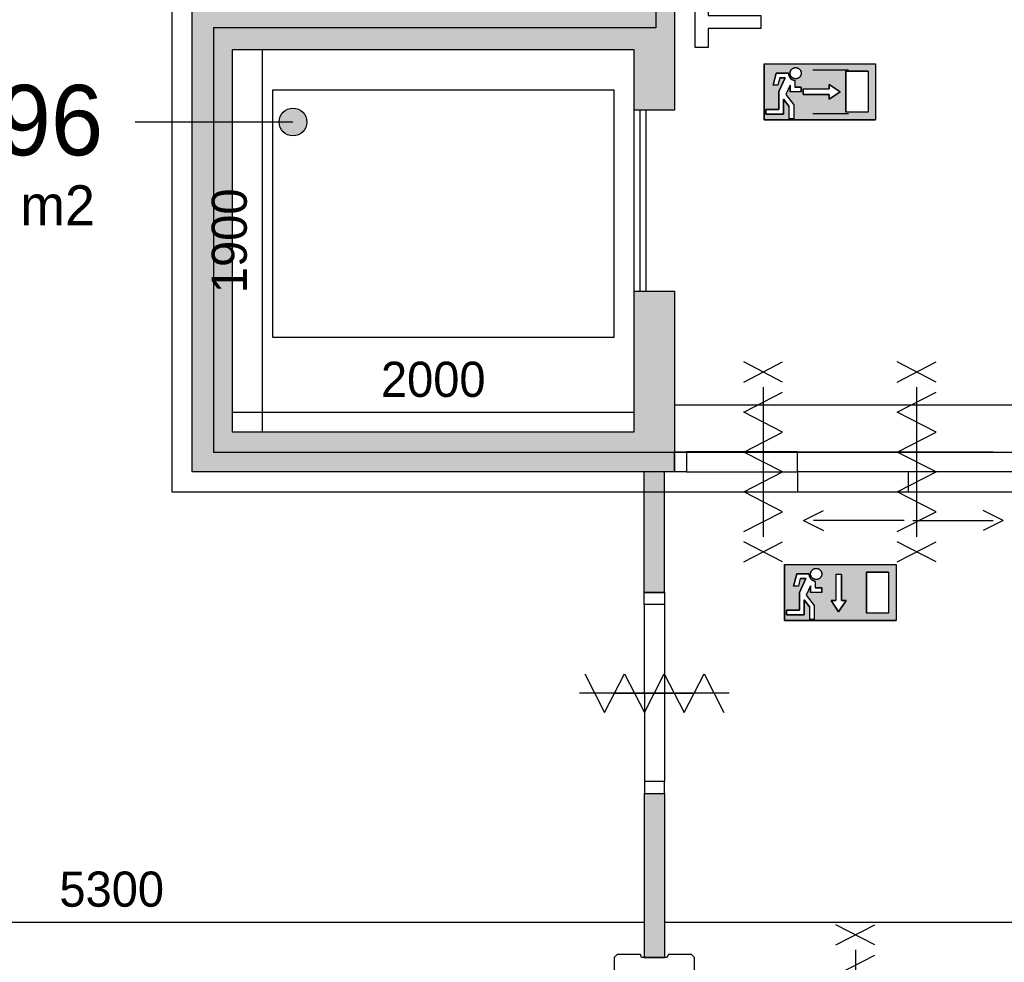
# Model space of a CAD drawing. Extents: x 126249 to 198477, y 373 to 102273.
# Tile 42 of 54: x 156491 to 161390, y 66334 to 71023. Entities that reach past the tile are written whole.
import ezdxf

# ---------------------------------------------------------------- set-up
doc = ezdxf.new("R2010")
doc.units = 0
doc.header["$MEASUREMENT"] = 0
doc.header["$PDMODE"] = 35
doc.header["$PDSIZE"] = -0.5
doc.layers.get('0').update_dxf_attribs({"linetype": 'CONTINUOUS'})
doc.layers.get('DEFPOINTS').update_dxf_attribs({"linetype": 'CONTINUOUS'})
for name, color, linetype in [('-05$RESERVE', 252, 'CONTINUOUS'), ('AL22----_BINNENWAND', 252, 'CONTINUOUS'), ('AL32----_BINNENKOZIJN', 252, 'CONTINUOUS'), ('AM$1A---_MAATVOERING', 252, 'CONTINUOUS'), ('Betonpalen', 252, 'CONTINUOUS'), ('Brandweer', 252, 'CONTINUOUS'), ('COMPARTIMENTERING', 252, 'CONTINUOUS'), ('LAYER01', 252, 'CONTINUOUS'), ('M2', 252, 'CONTINUOUS'), ('OMPARTIMENTERING', 252, 'CONTINUOUS'), ('UNUSEDHATCH', 252, 'CONTINUOUS')]:
    doc.layers.add(name, color=color, linetype=linetype)
doc.styles.add('B-01', font='b-gbp')
doc.dimstyles.new('BBA_STAND', dxfattribs={"dimtxt": 175, "dimasz": 1, "dimexe": 1, "dimexo": 0.001, "dimgap": 75, "dimtad": 1, "dimdec": 0, "dimzin": 0, "dimdsep": 46, "dimtxsty": 'B-01', "dimblk": 'NONE', "dimblk1": 'NONE', "dimblk2": 'PIJL1', "dimcen": 1, "dimse1": 1, "dimse2": 1, "dimclrd": 256, "dimclre": 1, "dimclrt": 256, "dimadec": 0, "dimazin": 0, "dimtfac": 1, "dimtdec": 0, "dimtmove": 0, "dimatfit": 0, "dimldrblk": 'PIJL1', "dimfxl": 1, "dimtolj": 1, "dimtzin": 0, "dimarcsym": 0})

# ---------------------------------------------------------------- blocks, each defined once
blk = doc.blocks.new('*D60')
at = {"layer": 'AM$1A---_MAATVOERING', "lineweight": -2, "transparency": 16777216}
blk.add_line((154298.8, 66534.5), (159598.8, 66534.5), dxfattribs=at)
at = {"layer": 'DEFPOINTS', "color": 0, "transparency": 16777216}
for p in [(154298.8, 66676.5), (159598.8, 66676.5), (159598.8, 66534.5)]:
    blk.add_point(p, dxfattribs=at)
at = {"layer": 'AM$1A---_MAATVOERING', "transparency": 16777216, "insert": (156948.8, 66697), "char_height": 175, "attachment_point": 5, "style": 'B-01'}
blk.add_mtext('\\A1;5300', dxfattribs=at)
blk = doc.blocks.new('_None')
blk = doc.blocks.new('PIJL1')
at = {"color": 1, "linetype": 'ByBlock'}
blk.add_line((0, 82.6), (0, -82.6), dxfattribs=at)
blk.add_solid([(-100, 16.7), (-100, -16.7), (0, 0)], dxfattribs=at)
blk = doc.blocks.new('*D67')
at = {"layer": 'AM$1A---_MAATVOERING', "lineweight": -2, "transparency": 16777216}
blk.add_line((164998.8, 66532.5), (159698.8, 66532.5), dxfattribs=at)
at = {"layer": 'DEFPOINTS', "color": 0, "transparency": 16777216}
for p in [(159698.8, 66532.5), (159698.8, 66532.5), (164998.8, 66532.5)]:
    blk.add_point(p, dxfattribs=at)
at = {"layer": 'AM$1A---_MAATVOERING', "transparency": 16777216, "insert": (162348.8, 66695), "char_height": 175, "attachment_point": 5, "style": 'B-01'}
blk.add_mtext('\\A1;5300', dxfattribs=at)
blk = doc.blocks.new('*D225')
at = {"layer": 'AM$1A---_MAATVOERING', "lineweight": -2, "transparency": 16777216}
blk.add_line((159748.8, 69107.8), (165878.8, 69107.8), dxfattribs=at)
at = {"layer": 'DEFPOINTS', "color": 0, "transparency": 16777216}
for p in [(159748.8, 70973.5), (165878.8, 70673.5), (165878.8, 69107.8)]:
    blk.add_point(p, dxfattribs=at)
at = {"layer": 'AM$1A---_MAATVOERING', "transparency": 16777216, "insert": (162813.8, 69270.3), "char_height": 175, "attachment_point": 5, "style": 'B-01'}
blk.add_mtext('\\A1;6130', dxfattribs=at)
blk = doc.blocks.new('*D228')
at = {"layer": 'AM$1A---_MAATVOERING', "lineweight": -2, "transparency": 16777216}
blk.add_line((157697.4, 70873.5), (157697.4, 68973.5), dxfattribs=at)
at = {"layer": 'DEFPOINTS', "color": 0, "transparency": 16777216}
for p in [(157759.4, 70873.5), (157697.4, 68973.5), (157759.4, 68973.5)]:
    blk.add_point(p, dxfattribs=at)
at = {"layer": 'AM$1A---_MAATVOERING', "transparency": 16777216, "insert": (157534.9, 69923.5), "char_height": 175, "attachment_point": 5, "rotation": 90, "style": 'B-01'}
blk.add_mtext('\\A1;1900', dxfattribs=at)
blk = doc.blocks.new('*D229')
at = {"layer": 'AM$1A---_MAATVOERING', "lineweight": -2, "transparency": 16777216}
blk.add_line((157548.8, 69070.7), (159548.8, 69070.7), dxfattribs=at)
at = {"layer": 'DEFPOINTS', "color": 0, "transparency": 16777216}
for p in [(157548.8, 69113.7), (159548.8, 69113.7), (159548.8, 69070.7)]:
    blk.add_point(p, dxfattribs=at)
at = {"layer": 'AM$1A---_MAATVOERING', "transparency": 16777216, "insert": (158548.8, 69233.2), "char_height": 175, "attachment_point": 5, "style": 'B-01'}
blk.add_mtext('\\A1;2000', dxfattribs=at)

msp = doc.modelspace()

# ---------------------------------------------------------------- hatches: boundary and pattern name
at = {"layer": 'Brandweer'}
h = msp.add_hatch(color=256, dxfattribs=at)
h.paths.add_polyline_path([(160749.7, 70526.1), (160749.7, 70803.5), (160194.8, 70803.5), (160194.8, 70526.1)])
h.paths.add_polyline_path([(160518.5, 70627.8), (160518.5, 70651), (160389, 70651), (160389, 70678.7), (160518.5, 70678.7), (160518.5, 70701.8), (160573.9, 70664.8)], flags=16)
h.paths.add_polyline_path([(160601.7, 70766.6), (160712.7, 70766.6), (160712.7, 70563.1), (160601.7, 70563.1)], flags=16)
h.paths.add_polyline_path([(160379.7, 70664.8), (160324.3, 70664.8), (160324.3, 70698.4), (160302.9, 70651.3), (160342.7, 70600.1), (160342.7, 70530.7), (160319.6, 70530.7), (160319.6, 70592.2), (160291.9, 70627.8), (160291.9, 70553.9), (160204, 70553.9), (160204, 70577), (160268.8, 70577), (160268.8, 70665.8), (160299.9, 70734.2), (160272.9, 70734.2), (160263.7, 70697.2), (160239.9, 70697.2), (160254.9, 70757.3), (160315.9, 70757.3), (160316.5, 70750.8), (160316.6, 70750.5), (160319.9, 70740.9), (160320.1, 70740.5), (160323.4, 70735.3), (160323.7, 70734.9), (160326.9, 70731.3), (160327.2, 70731.1), (160332.9, 70726.7), (160333.5, 70726.3), (160339.1, 70723.6), (160340.6, 70723.1), (160343.9, 70722.1), (160345.4, 70721.8), (160345.8, 70721.7), (160346.2, 70721.7), (160346.6, 70721.6), (160347, 70721.5), (160347.4, 70721.5), (160347.4, 70687.9), (160379.7, 70687.9)], flags=16)
h.paths.add_polyline_path([(160341.4, 70731.6), (160337.7, 70733.5), (160337.4, 70733.7), (160334.3, 70735.8), (160334.2, 70735.9), (160331.4, 70738.6), (160328.9, 70741.8), (160327.9, 70743.6), (160327.4, 70744.3), (160325.8, 70747.9), (160324.7, 70752), (160324.7, 70751.9), (160324.5, 70753.9), (160324.3, 70754.8), (160324.2, 70758.7), (160324.7, 70762.7), (160325.8, 70766.8), (160325.8, 70766.7), (160327.5, 70770.5), (160327.7, 70770.8), (160329.7, 70773.9), (160330.6, 70775), (160330.7, 70775.1), (160330.6, 70775), (160330.7, 70775.1), (160332.4, 70777.1), (160332.8, 70777.4), (160335.4, 70779.6), (160336.7, 70780.5), (160336.9, 70780.6), (160336.7, 70780.5), (160336.8, 70780.5), (160338.9, 70781.8), (160340.6, 70782.6), (160341.2, 70782.9), (160340.7, 70782.7), (160343.9, 70783.9), (160346.3, 70784.4), (160346.8, 70784.6), (160350.6, 70785.1), (160354.7, 70785), (160358.8, 70784.3), (160362.6, 70783), (160363.9, 70782.3), (160364, 70782.3), (160363.9, 70782.4), (160364.1, 70782.3), (160366.3, 70781.2), (160369.6, 70778.8), (160370.8, 70777.7), (160371.4, 70777.2), (160371.2, 70777.4), (160371.6, 70776.9), (160372.6, 70776), (160373.9, 70774.4), (160374.4, 70773.8), (160376.5, 70770.4), (160378.2, 70766.7), (160379.3, 70762.8), (160379.5, 70760.8), (160379.6, 70760.3), (160379.6, 70760.7), (160379.8, 70757.3), (160379.8, 70757.3), (160379.5, 70753.2), (160378.6, 70749.3), (160377.9, 70747.4), (160377.7, 70746.8), (160377.9, 70747.3), (160376.5, 70744.2), (160374.3, 70740.7), (160373.3, 70739.5), (160373.2, 70739.4), (160373.3, 70739.5), (160373.2, 70739.4), (160371.7, 70737.6), (160368.6, 70735), (160365.1, 70732.8), (160361.4, 70731.1), (160357.4, 70730), (160353.3, 70729.5), (160349.2, 70729.6), (160345.2, 70730.3), (160345.1, 70730.4)], flags=16)
h = msp.add_hatch(color=256, dxfattribs=at)
h.paths.add_polyline_path([(160297, 68312.4), (160297, 68034.9), (160851.8, 68034.9), (160851.8, 68312.4)])
h.paths.add_polyline_path([(160579.9, 68133.8), (160603, 68133.8), (160566, 68078.3), (160529, 68133.8), (160552.2, 68133.8), (160552.2, 68263.2), (160579.9, 68263.2)], flags=16)
h.paths.add_polyline_path([(160703.9, 68275.4), (160814.8, 68275.4), (160814.8, 68071.9), (160703.9, 68071.9)], flags=16)
h.paths.add_polyline_path([(160481.9, 68196.8), (160481.9, 68173.7), (160426.4, 68173.7), (160426.4, 68207.3), (160405, 68160.2), (160444.9, 68108.9), (160444.9, 68039.6), (160421.8, 68039.6), (160421.8, 68101), (160394.1, 68136.6), (160394.1, 68062.7), (160306.2, 68062.7), (160306.2, 68085.8), (160370.9, 68085.8), (160370.9, 68174.6), (160402, 68243), (160375.1, 68243), (160365.9, 68206), (160342, 68206), (160357.1, 68266.1), (160418.1, 68266.1), (160418.7, 68259.7), (160418.7, 68259.3), (160422, 68249.7), (160422.2, 68249.3), (160425.5, 68244.2), (160425.9, 68243.7), (160429.1, 68240.2), (160429.3, 68239.9), (160435.1, 68235.5), (160435.7, 68235.2), (160438.6, 68233.8), (160447.6, 68230.6), (160447.9, 68230.6), (160448.3, 68230.5), (160448.7, 68230.4), (160449.1, 68230.4), (160449.5, 68230.3), (160449.5, 68196.8)], flags=16)
h.paths.add_polyline_path([(160433.1, 68287.2), (160442.7, 68291.4), (160443.3, 68291.7), (160442.9, 68291.5), (160454.2, 68295.9), (160474.7, 68287.9), (160478.4, 68279.7), (160483.8, 68269.1), (160478, 68248.4), (160460, 68237), (160438.9, 68240.6), (160425.5, 68257.8), (160426.5, 68267.5), (160427.3, 68278.8), (160435.1, 68286.3), (160440.4, 68291.9), (160440.4, 68291.9), (160460.3, 68295.4), (160468.1, 68290.1), (160478.4, 68283.6), (160480.1, 68276.3), (160483.8, 68263.2), (160474.1, 68244.1), (160463.9, 68240.2), (160462.2, 68239.4), (160462.3, 68239.4), (160459.5, 68238.9), (160459.4, 68238.9), (160459.5, 68238.9), (160459.5, 68238.9), (160448.4, 68237), (160439.3, 68242.7), (160436.4, 68244.3), (160436.9, 68244), (160426.7, 68254.7), (160426.2, 68276.8), (160432.9, 68283.9), (160440.5, 68292.7), (160446.7, 68293.2), (160461.4, 68295), (160478.9, 68282.6), (160483.6, 68261.8), (160478.5, 68252.8), (160478.2, 68252.2), (160478.3, 68252.4), (160471.9, 68242.3), (160450.8, 68236.4), (160442.5, 68240.9), (160432.1, 68246.2), (160428.4, 68255.8), (160428.2, 68256.2), (160428.3, 68256.1), (160424.5, 68267.6)], flags=16)
at = {"layer": 'LAYER01'}
msp.add_hatch(color=256, dxfattribs=at).paths.add_polyline_path([(157850.7, 70583.2, 1), (157850.7, 70445.6, 1)])
at = {"layer": 'UNUSEDHATCH'}
h = msp.add_hatch(color=256, dxfattribs=at)
h.paths.add_polyline_path([(157348.8, 74373.5), (157348.8, 70973.5), (157348.8, 68773.5), (159748.8, 68773.5), (159748.8, 68873.5), (159748.8, 69673.5), (159548.8, 69673.5), (159548.8, 68973.5), (157548.8, 68973.5), (157548.8, 70873.5), (159548.8, 70873.5), (159548.8, 70573.5), (159748.8, 70573.5), (159748.8, 70973.5), (159748.8, 72573.5), (159649.1, 72573.5), (159548.8, 72573.5), (159548.8, 71073.5), (157548.8, 71073.5), (157548.8, 74173.5), (159548.8, 74173.5), (159548.8, 73573.5), (159748.8, 73573.5), (159748.8, 74373.5)])
h.paths.add_polyline_path([(159598.8, 68173.5), (159698.8, 68173.5), (159698.8, 68773.5), (159598.8, 68773.5)])
h.paths.add_polyline_path([(159598.8, 66358.4), (159698.8, 66358.4), (159698.8, 67173.5), (159598.8, 67173.5)])

# ---------------------------------------------------------------- linework, layer by layer
at = {"layer": '-05$RESERVE'}
for p, q in [((160614.2, 70773.2), (160438.1, 70773.2)), ((160568.1, 70739.3), (160568.1, 70739.3)), ((160438.1, 70556.5), (160614.2, 70556.5))]:
    msp.add_line(p, q, dxfattribs=at)
at = {"layer": 'AL22----_BINNENWAND'}
for points in [[(157348.8, 70973.5), (157348.8, 74373.5)], [(159748.8, 72573.5), (159748.8, 70973.5)], [(157348.8, 68773.5), (157348.8, 70973.5)], [(159748.8, 70973.5), (159748.8, 70573.5)], [(159548.8, 70873.5), (157548.8, 70873.5)], [(157548.8, 70873.5), (157548.8, 68973.5)], [(159548.8, 70573.5), (159548.8, 70873.5)], [(159448.8, 70673.5), (157748.8, 70673.5)], [(157748.8, 70673.5), (157748.8, 69443.4)], [(159448.8, 69443.4), (159448.8, 70673.5)], [(159748.8, 70573.5), (159548.8, 70573.5)], [(159548.8, 68973.5), (159548.8, 69673.5)], [(159548.8, 69673.5), (159748.8, 69673.5)], [(159748.8, 69673.5), (159748.8, 68773.5)], [(157748.8, 69443.4), (159448.8, 69443.4)], [(157548.8, 68973.5), (159548.8, 68973.5)], [(159748.8, 68773.5), (157348.8, 68773.5)], [(159598.8, 68173.5), (159598.8, 68773.5)], [(159698.8, 68773.5), (159598.8, 68773.5)], [(159698.8, 68173.5), (159698.8, 68773.5)], [(159698.8, 68173.5), (159598.8, 68173.5)], [(159598.8, 67173.5), (159598.8, 66358.4)], [(159598.8, 67173.5), (159698.8, 67173.5)], [(159698.8, 67173.5), (159698.8, 66358.4)], [(159598.8, 66358.4), (159698.8, 66358.4)]]:
    msp.add_lwpolyline(points, dxfattribs=at)
at = {"layer": 'AL32----_BINNENKOZIJN'}
for p, q in [((160913.8, 68675.2), (160913.8, 68774.2)), ((160391.4, 68532.2), (160491.4, 68582.2)), ((161385.4, 68532.2), (161285.4, 68582.2)), ((160391.4, 68532.2), (160491.4, 68482.2)), ((160891.4, 68532.2), (160441.4, 68532.2)), ((160935.4, 68532.2), (161335.4, 68532.2)), ((161385.4, 68532.2), (161285.4, 68482.2))]:
    msp.add_line(p, q, dxfattribs=at)
for points in [[(159548.8, 69673.5), (159548.8, 70573.5)], [(159578.8, 69673.5), (159578.8, 70573.5)], [(159608.8, 69673.5), (159608.8, 70573.5)], [(160190.3, 69023.2), (160190.3, 68823.2), (160190.3, 68623.2)], [(160953.7, 69023.2), (160953.7, 68823.2), (160953.7, 68623.2)], [(159808.6, 68873.5), (161335.3, 68873.5)], [(159808.6, 68873.2), (161335.3, 68873.2)], [(159598.8, 68113.5), (159599.1, 67233.2)], [(159698.8, 68113.5), (159698.8, 67233.2)], [(159448.8, 67673.3), (159648.8, 67673.3), (159848.8, 67673.3)]]:
    msp.add_lwpolyline(points, dxfattribs=at)
for points in [[(159748.8, 68873.2), (159808.6, 68873.2), (159808.6, 68773.5), (159748.8, 68773.5)], [(159808.6, 68774.2), (160361.2, 68774.2), (160361.2, 68873.2), (159808.6, 68873.2)], [(160361.2, 68675.2), (161466.5, 68675.2), (161466.5, 68774.2), (160361.2, 68774.2)], [(159698.8, 68173.5), (159698.8, 68113.5), (159598.8, 68113.5), (159598.8, 68173.5)], [(159698.8, 67173.5), (159698.8, 67233.2), (159599.1, 67233.2), (159599.1, 67173.5)]]:
    msp.add_lwpolyline(points, close=True, dxfattribs=at)
at = {"layer": 'Betonpalen'}
msp.add_lwpolyline([(159463.8, 65973.4), (159578.8, 65973.4), (159586.8, 65988.4), (159711.8, 65988.4), (159716.8, 65973.4), (159833.8, 65973.4), (159848.8, 65988.4), (159848.8, 66099.4), (159833.8, 66107.4), (159833.8, 66232.4), (159848.8, 66237.4), (159848.8, 66358.4), (159833.8, 66373.4), (159718.8, 66373.4), (159710.8, 66358.4), (159585.8, 66358.4), (159580.8, 66373.4), (159463.8, 66373.4), (159448.8, 66358.4), (159448.8, 66239.4), (159463.8, 66231.4), (159463.8, 66106.4), (159448.8, 66101.4), (159448.8, 65988.4)], dxfattribs=at)
at = {"layer": 'Brandweer'}
for p, q in [((160194.8, 70803.5), (160194.8, 70526.1)), ((160194.8, 70803.5), (160749.7, 70803.5)), ((160749.7, 70803.5), (160749.7, 70526.1)), ((160254.9, 70757.3), (160239.9, 70697.2)), ((160315.9, 70757.3), (160254.9, 70757.3)), ((160712.7, 70766.6), (160601.7, 70766.6)), ((160601.7, 70766.6), (160601.7, 70563.1)), ((160712.7, 70766.6), (160712.7, 70563.1)), ((160272.9, 70734.2), (160263.7, 70697.2)), ((160299.9, 70734.2), (160268.8, 70665.8)), ((160272.9, 70734.2), (160299.9, 70734.2)), ((160324.3, 70698.4), (160302.9, 70651.3)), ((160324.3, 70698.4), (160324.3, 70664.8)), ((160347.4, 70721.5), (160347.4, 70687.9)), ((160573.9, 70664.8), (160518.5, 70701.8)), ((160518.5, 70701.8), (160518.5, 70678.7)), ((160263.7, 70697.2), (160239.9, 70697.2)), ((160268.8, 70665.8), (160268.8, 70577)), ((160302.7, 70651.5), (160342.7, 70600.1)), ((160379.7, 70664.8), (160324.3, 70664.8)), ((160379.7, 70687.9), (160347.4, 70687.9)), ((160379.7, 70664.8), (160379.7, 70687.9)), ((160389, 70678.7), (160389, 70651)), ((160389, 70678.7), (160518.5, 70678.7)), ((160389, 70651), (160518.5, 70651)), ((160518.5, 70627.8), (160573.9, 70664.8)), ((160518.5, 70651), (160518.5, 70627.8)), ((160291.9, 70627.8), (160319.6, 70592.2)), ((160291.9, 70553.9), (160291.9, 70627.8)), ((160342.7, 70600.1), (160342.7, 70530.7)), ((160268.8, 70577), (160204, 70577)), ((160204, 70577), (160204, 70553.9)), ((160204, 70553.9), (160291.9, 70553.9)), ((160319.6, 70530.7), (160319.6, 70592.2)), ((160712.7, 70563.1), (160601.7, 70563.1)), ((160194.8, 70526.1), (160749.7, 70526.1)), ((160342.7, 70530.7), (160319.6, 70530.7)), ((160297, 68312.4), (160851.8, 68312.4)), ((160297, 68312.4), (160297, 68034.9)), ((160851.8, 68312.4), (160851.8, 68034.9)), ((160357.1, 68266.1), (160342, 68206)), ((160418.1, 68266.1), (160357.1, 68266.1)), ((160552.2, 68263.2), (160552.2, 68133.8)), ((160579.9, 68263.2), (160579.9, 68133.8)), ((160703.9, 68275.4), (160703.9, 68071.9)), ((160814.8, 68275.4), (160703.9, 68275.4)), ((160814.8, 68275.4), (160814.8, 68071.9)), ((160365.9, 68206), (160342, 68206)), ((160375.1, 68243), (160365.9, 68206)), ((160402, 68243), (160370.9, 68174.6)), ((160375.1, 68243), (160402, 68243)), ((160426.4, 68207.3), (160405, 68160.2)), ((160426.4, 68207.3), (160426.4, 68173.7)), ((160449.5, 68230.3), (160449.5, 68196.8)), ((160370.9, 68174.6), (160370.9, 68085.8)), ((160404.9, 68160.3), (160444.9, 68108.9)), ((160481.9, 68173.7), (160426.4, 68173.7)), ((160481.9, 68196.8), (160449.5, 68196.8)), ((160481.9, 68173.7), (160481.9, 68196.8)), ((160394.1, 68136.6), (160421.8, 68101)), ((160394.1, 68062.7), (160394.1, 68136.6)), ((160421.8, 68039.6), (160421.8, 68101)), ((160444.9, 68108.9), (160444.9, 68039.6)), ((160566, 68078.3), (160529, 68133.8)), ((160529, 68133.8), (160552.2, 68133.8)), ((160603, 68133.8), (160566, 68078.3)), ((160579.9, 68133.8), (160603, 68133.8)), ((160370.9, 68085.8), (160306.2, 68085.8)), ((160306.2, 68085.8), (160306.2, 68062.7)), ((160306.2, 68062.7), (160394.1, 68062.7)), ((160814.8, 68071.9), (160703.9, 68071.9)), ((160297, 68034.9), (160851.8, 68034.9)), ((160444.9, 68039.6), (160421.8, 68039.6))]:
    msp.add_line(p, q, dxfattribs=at)
for points in [[(159748.8, 71072.8), (159748.8, 71138.2), (159917.1, 71138.2), (159917.1, 71044.7), (160178.9, 71044.7), (160178.9, 70979.3), (159917.1, 70979.3), (159917.1, 70885.8), (159851.7, 70885.8), (159851.7, 71072.8)], [(160315.9, 70757.3), (160316.5, 70750.6), (160319.9, 70740.7), (160323.4, 70735.2), (160327, 70731.3), (160333.1, 70726.5), (160339.5, 70723.4), (160344.4, 70722), (160347.4, 70721.1), (160347.4, 70687.9), (160379.7, 70687.9), (160379.7, 70664.8), (160324.3, 70664.8), (160324.3, 70698.4), (160302.9, 70651.3), (160342.7, 70600.1), (160342.7, 70530.7), (160319.6, 70530.7), (160319.6, 70592.2), (160291.9, 70627.8), (160291.9, 70553.9), (160204, 70553.9), (160204, 70577), (160268.8, 70577), (160268.8, 70665.8), (160299.9, 70734.2), (160272.9, 70734.2), (160263.7, 70697.2), (160239.9, 70697.2), (160254.9, 70757.3)], [(160418.1, 68266.1), (160418.7, 68259.5), (160422.1, 68249.5), (160425.6, 68244), (160429.2, 68240.1), (160435.3, 68235.4), (160441.7, 68232.3), (160446.5, 68230.8), (160449.5, 68230), (160449.5, 68196.8), (160481.9, 68196.8), (160481.9, 68173.7), (160426.4, 68173.7), (160426.4, 68207.3), (160405, 68160.2), (160444.9, 68108.9), (160444.9, 68039.6), (160421.8, 68039.6), (160421.8, 68101), (160394.1, 68136.6), (160394.1, 68062.7), (160306.2, 68062.7), (160306.2, 68085.8), (160370.9, 68085.8), (160370.9, 68174.6), (160402, 68243), (160375.1, 68243), (160365.9, 68206), (160342, 68206), (160357.1, 68266.1)]]:
    msp.add_lwpolyline(points, close=True, dxfattribs=at)
for points in [[(160194.8, 70526.1), (160194.8, 70803.5), (160749.7, 70803.5), (160749.7, 70526.1), (160194.8, 70526.1)], [(160204, 70553.9), (160204, 70577), (160268.8, 70577), (160268.8, 70665.8), (160299.9, 70734.2), (160272.9, 70734.2), (160263.7, 70697.2), (160239.9, 70697.2), (160254.9, 70757.3), (160315.9, 70757.3), (160316.4, 70751.5), (160316.9, 70749), (160317.6, 70746.4), (160318.5, 70743.7), (160320.2, 70740.2), (160321.8, 70737.5), (160323.1, 70735.6), (160325, 70733.3), (160326.8, 70731.4), (160329.6, 70728.9), (160332.4, 70727), (160335.4, 70725.2), (160338.4, 70723.9), (160342.5, 70722.5), (160345.4, 70721.8), (160347.4, 70721.1), (160347.4, 70687.9), (160379.7, 70687.9), (160379.7, 70664.8), (160324.3, 70664.8), (160324.3, 70698.4), (160302.9, 70651.3), (160342.7, 70600.1), (160342.7, 70530.7), (160319.6, 70530.7), (160319.6, 70592.2), (160291.9, 70627.8), (160291.9, 70553.9), (160204, 70553.9)], [(160315.9, 70757.3), (160315.9, 70756.9), (160315.9, 70756.5), (160315.9, 70756.1), (160315.9, 70755.7), (160315.9, 70755.3), (160316, 70754.9), (160316, 70754.5), (160316, 70754.1), (160316.1, 70753.6), (160316.1, 70753.2), (160316.2, 70752.8), (160316.2, 70752.4), (160316.3, 70752), (160316.3, 70751.6), (160316.4, 70751.2), (160316.5, 70750.8), (160316.5, 70750.4), (160316.6, 70750), (160316.7, 70749.6), (160316.8, 70749.2), (160316.9, 70748.8), (160317, 70748.4), (160317.1, 70748.1), (160317.2, 70747.7), (160317.3, 70747.3), (160317.4, 70746.9), (160317.5, 70746.5), (160317.7, 70746.1), (160317.8, 70745.7), (160317.9, 70745.3), (160318.1, 70744.9), (160318.2, 70744.6), (160318.3, 70744.2), (160318.5, 70743.8), (160318.7, 70743.4), (160318.8, 70743.1), (160319, 70742.7), (160319.1, 70742.3), (160319.3, 70741.9), (160319.5, 70741.6), (160319.7, 70741.2), (160319.8, 70740.8), (160320, 70740.5), (160320.2, 70740.1), (160320.4, 70739.8), (160320.6, 70739.4), (160320.8, 70739.1), (160321, 70738.7), (160321.2, 70738.4), (160321.5, 70738), (160321.7, 70737.7), (160321.9, 70737.3), (160322.1, 70737), (160322.4, 70736.7), (160322.6, 70736.3), (160322.8, 70736), (160323.1, 70735.7), (160323.3, 70735.3), (160323.6, 70735), (160323.8, 70734.7), (160324.1, 70734.4), (160324.3, 70734.1), (160324.6, 70733.8), (160324.9, 70733.5), (160325.1, 70733.2), (160325.4, 70732.9), (160325.7, 70732.6), (160326, 70732.3), (160326.3, 70732), (160326.5, 70731.7), (160326.8, 70731.4), (160327.1, 70731.1), (160327.4, 70730.8), (160327.7, 70730.6), (160328, 70730.3), (160328.3, 70730), (160328.6, 70729.8), (160329, 70729.5), (160329.3, 70729.2), (160329.6, 70729), (160329.9, 70728.7), (160330.2, 70728.5), (160330.6, 70728.2), (160330.9, 70728), (160331.2, 70727.8), (160331.6, 70727.5), (160331.9, 70727.3), (160332.2, 70727.1), (160332.6, 70726.9), (160332.9, 70726.6), (160333.3, 70726.4), (160333.6, 70726.2), (160334, 70726), (160334.3, 70725.8), (160334.7, 70725.6), (160335, 70725.4), (160335.4, 70725.2), (160335.8, 70725), (160336.1, 70724.9), (160336.5, 70724.7), (160336.9, 70724.5), (160337.2, 70724.4), (160337.6, 70724.2), (160338, 70724), (160338.3, 70723.9), (160338.7, 70723.7), (160339.1, 70723.6), (160339.5, 70723.4), (160339.9, 70723.3), (160340.3, 70723.2), (160340.6, 70723), (160341, 70722.9), (160341.4, 70722.8), (160341.8, 70722.7), (160342.2, 70722.5), (160342.6, 70722.4), (160343, 70722.3), (160343.4, 70722.2), (160343.8, 70722.1), (160344.2, 70722.1), (160344.6, 70722), (160345, 70721.9), (160345.4, 70721.8), (160345.8, 70721.7), (160346.2, 70721.7), (160346.6, 70721.6), (160347, 70721.5), (160347.4, 70721.5)], [(160371.6, 70776.9), (160372.6, 70775.9), (160373.4, 70774.9), (160374.3, 70773.8), (160375.1, 70772.7), (160375.8, 70771.6), (160376.5, 70770.4), (160377.1, 70769.2), (160377.6, 70767.9), (160378.1, 70766.7), (160378.5, 70765.4), (160378.9, 70764), (160379.2, 70762.7), (160379.4, 70761.4), (160379.6, 70760), (160379.7, 70758.7), (160379.7, 70757.3), (160379.7, 70755.9), (160379.6, 70754.6), (160379.4, 70753.2), (160379.2, 70751.9), (160378.9, 70750.6), (160378.5, 70749.3), (160378.1, 70748), (160377.6, 70746.7), (160377.1, 70745.4), (160376.5, 70744.2), (160375.8, 70743), (160375.1, 70741.9), (160374.3, 70740.8), (160373.4, 70739.7), (160372.6, 70738.7), (160371.6, 70737.7), (160370.6, 70736.7), (160369.6, 70735.9), (160368.5, 70735), (160367.4, 70734.2), (160366.3, 70733.5), (160365.1, 70732.8), (160363.9, 70732.2), (160362.6, 70731.7), (160361.3, 70731.2), (160360.1, 70730.8), (160358.7, 70730.4), (160357.4, 70730.1), (160356.1, 70729.9), (160354.7, 70729.7), (160353.4, 70729.6), (160352, 70729.6), (160350.6, 70729.6), (160349.3, 70729.7), (160347.9, 70729.9), (160346.6, 70730.1), (160345.3, 70730.4), (160343.9, 70730.8), (160342.6, 70731.2), (160341.4, 70731.7), (160340.1, 70732.2), (160338.9, 70732.8), (160337.7, 70733.5), (160336.6, 70734.2), (160335.5, 70735), (160334.4, 70735.9), (160333.4, 70736.7), (160332.4, 70737.7), (160331.4, 70738.7), (160330.5, 70739.7), (160329.7, 70740.8), (160328.9, 70741.9), (160328.2, 70743), (160327.5, 70744.2), (160326.9, 70745.4), (160326.4, 70746.7), (160325.9, 70748), (160325.4, 70749.3), (160325.1, 70750.6), (160324.8, 70751.9), (160324.6, 70753.2), (160324.4, 70754.6), (160324.3, 70755.9), (160324.3, 70757.3), (160324.3, 70758.7), (160324.4, 70760), (160324.6, 70761.4), (160324.8, 70762.7), (160325.1, 70764), (160325.4, 70765.4), (160325.9, 70766.7), (160326.4, 70767.9), (160326.9, 70769.2), (160327.5, 70770.4), (160328.2, 70771.6), (160328.9, 70772.7), (160329.7, 70773.8), (160330.5, 70774.9), (160331.4, 70775.9), (160332.4, 70776.9), (160333.4, 70777.9), (160334.4, 70778.8), (160335.5, 70779.6), (160336.6, 70780.4), (160337.7, 70781.1), (160338.9, 70781.8), (160340.1, 70782.4), (160341.4, 70782.9), (160342.7, 70783.4), (160343.9, 70783.9), (160345.3, 70784.2), (160346.6, 70784.5), (160347.9, 70784.8), (160349.3, 70784.9), (160350.6, 70785), (160352, 70785.1), (160353.4, 70785), (160354.7, 70784.9), (160356.1, 70784.8), (160357.4, 70784.5), (160358.7, 70784.2), (160360.1, 70783.9), (160361.3, 70783.4), (160362.6, 70782.9), (160363.9, 70782.4), (160365.1, 70781.8), (160366.3, 70781.1), (160367.4, 70780.4), (160368.5, 70779.6), (160369.6, 70778.8), (160370.6, 70777.9), (160371.6, 70776.9)], [(160324.6, 70761.4), (160325.7, 70766), (160328, 70771.2), (160330.7, 70775), (160333, 70777.6), (160336.8, 70780.5), (160340.7, 70782.6), (160346.3, 70784.5), (160353.7, 70785), (160359.9, 70783.9), (160364, 70782.3), (160366.1, 70781.2), (160368.7, 70779.5), (160370.9, 70777.7), (160374, 70774.3), (160376.3, 70770.7), (160378.2, 70766.4), (160379.5, 70760.7), (160379.7, 70756.4), (160379.4, 70752.9), (160377.9, 70747.3), (160376.2, 70743.8), (160373.2, 70739.5), (160368.9, 70735.3), (160366.1, 70733.4), (160361.6, 70731.3), (160357.3, 70730.1), (160350.6, 70729.6), (160344.5, 70730.6), (160340.3, 70732.2), (160337, 70734), (160333.8, 70736.3), (160330.5, 70739.8), (160327.8, 70743.7), (160326.2, 70747), (160324.9, 70751.2), (160324.4, 70754), (160324.3, 70758.6), (160324.6, 70761.4)], [(160601.7, 70563.1), (160601.7, 70766.6), (160712.7, 70766.6), (160712.7, 70563.1), (160601.7, 70563.1)], [(160389, 70651), (160389, 70678.7), (160518.5, 70678.7), (160518.5, 70701.8), (160573.9, 70664.8), (160518.5, 70627.8), (160518.5, 70651), (160389, 70651)], [(160093.5, 69220.7), (160287, 69320.7)], [(160287, 69220.7), (160093.5, 69320.7)], [(160856.9, 69220.7), (161050.4, 69320.7)], [(161050.4, 69220.7), (160856.9, 69320.7)], [(160190.3, 69195.7), (160190.3, 68450.7)], [(160190.3, 69195.7), (160190.3, 68450.7)], [(160953.7, 69195.7), (160953.7, 68450.7)], [(160953.7, 69195.7), (160953.7, 68450.7)], [(160093.5, 68476.7), (160287, 68575.7), (160093.5, 68674.7), (160287, 68773.7), (160093.5, 68872.7), (160287, 68971.7), (160093.5, 69070.7), (160287, 69169.7)], [(160856.9, 68476.7), (161050.4, 68575.7), (160856.9, 68674.7), (161050.4, 68773.7), (160856.9, 68872.7), (161050.4, 68971.7), (160856.9, 69070.7), (161050.4, 69169.7)], [(160093.5, 68325.7), (160287, 68425.7)], [(160287, 68325.7), (160093.5, 68425.7)], [(160856.9, 68325.7), (161050.4, 68425.7)], [(161050.4, 68325.7), (160856.9, 68425.7)], [(160297, 68034.9), (160297, 68312.4), (160851.8, 68312.4), (160851.8, 68034.9), (160297, 68034.9)], [(160306.2, 68062.7), (160306.2, 68085.8), (160370.9, 68085.8), (160370.9, 68174.6), (160402, 68243), (160375.1, 68243), (160365.9, 68206), (160342, 68206), (160357.1, 68266.1), (160418.1, 68266.1), (160418.5, 68260.3), (160419, 68257.8), (160419.7, 68255.3), (160420.7, 68252.5), (160422.4, 68249), (160424, 68246.3), (160425.3, 68244.4), (160427.2, 68242.1), (160429, 68240.2), (160431.8, 68237.8), (160434.6, 68235.8), (160437.6, 68234.1), (160440.5, 68232.7), (160444.6, 68231.3), (160447.6, 68230.6), (160449.5, 68230), (160449.5, 68196.8), (160481.9, 68196.8), (160481.9, 68173.7), (160426.4, 68173.7), (160426.4, 68207.3), (160405, 68160.2), (160444.9, 68108.9), (160444.9, 68039.6), (160421.8, 68039.6), (160421.8, 68101), (160394.1, 68136.6), (160394.1, 68062.7), (160306.2, 68062.7)], [(160418.1, 68266.1), (160418.1, 68265.7), (160418.1, 68265.3), (160418.1, 68264.9), (160418.1, 68264.5), (160418.1, 68264.1), (160418.1, 68263.7), (160418.2, 68263.3), (160418.2, 68262.9), (160418.2, 68262.5), (160418.3, 68262.1), (160418.3, 68261.7), (160418.4, 68261.3), (160418.4, 68260.9), (160418.5, 68260.5), (160418.6, 68260.1), (160418.6, 68259.7), (160418.7, 68259.3), (160418.8, 68258.9), (160418.9, 68258.5), (160419, 68258.1), (160419.1, 68257.7), (160419.2, 68257.3), (160419.3, 68256.9), (160419.4, 68256.5), (160419.5, 68256.1), (160419.6, 68255.7), (160419.7, 68255.3), (160419.8, 68254.9), (160420, 68254.5), (160420.1, 68254.2), (160420.2, 68253.8), (160420.4, 68253.4), (160420.5, 68253), (160420.7, 68252.6), (160420.8, 68252.3), (160421, 68251.9), (160421.2, 68251.5), (160421.3, 68251.1), (160421.5, 68250.8), (160421.7, 68250.4), (160421.8, 68250), (160422, 68249.7), (160422.2, 68249.3), (160422.4, 68249), (160422.6, 68248.6), (160422.8, 68248.2), (160423, 68247.9), (160423.2, 68247.5), (160423.4, 68247.2), (160423.6, 68246.8), (160423.9, 68246.5), (160424.1, 68246.2), (160424.3, 68245.8), (160424.5, 68245.5), (160424.8, 68245.2), (160425, 68244.8), (160425.3, 68244.5), (160425.5, 68244.2), (160425.7, 68243.9), (160426, 68243.5), (160426.3, 68243.2), (160426.5, 68242.9), (160426.8, 68242.6), (160427, 68242.3), (160427.3, 68242), (160427.6, 68241.7), (160427.9, 68241.4), (160428.2, 68241.1), (160428.4, 68240.8), (160428.7, 68240.5), (160429, 68240.2), (160429.3, 68239.9), (160429.6, 68239.7), (160429.9, 68239.4), (160430.2, 68239.1), (160430.5, 68238.8), (160430.8, 68238.6), (160431.1, 68238.3), (160431.4, 68238.1), (160431.8, 68237.8), (160432.1, 68237.6), (160432.4, 68237.3), (160432.7, 68237.1), (160433.1, 68236.8), (160433.4, 68236.6), (160433.7, 68236.4), (160434.1, 68236.1), (160434.4, 68235.9), (160434.7, 68235.7), (160435.1, 68235.5), (160435.4, 68235.3), (160435.8, 68235.1), (160436.1, 68234.8), (160436.5, 68234.6), (160436.9, 68234.4), (160437.2, 68234.3), (160437.6, 68234.1), (160437.9, 68233.9), (160438.3, 68233.7), (160438.7, 68233.5), (160439, 68233.4), (160439.4, 68233.2), (160439.8, 68233), (160440.1, 68232.9), (160440.5, 68232.7), (160440.9, 68232.6), (160441.3, 68232.4), (160441.7, 68232.3), (160442, 68232.1), (160442.4, 68232), (160442.8, 68231.9), (160443.2, 68231.7), (160443.6, 68231.6), (160444, 68231.5), (160444.4, 68231.4), (160444.8, 68231.3), (160445.2, 68231.2), (160445.6, 68231.1), (160445.9, 68231), (160446.3, 68230.9), (160446.7, 68230.8), (160447.1, 68230.7), (160447.5, 68230.6), (160447.9, 68230.6), (160448.3, 68230.5), (160448.7, 68230.4), (160449.1, 68230.4), (160449.5, 68230.3)], [(160473.8, 68285.8), (160474.7, 68284.8), (160475.6, 68283.7), (160476.5, 68282.7), (160477.2, 68281.6), (160478, 68280.4), (160478.6, 68279.2), (160479.3, 68278), (160479.8, 68276.8), (160480.3, 68275.5), (160480.7, 68274.2), (160481.1, 68272.9), (160481.4, 68271.5), (160481.6, 68270.2), (160481.8, 68268.9), (160481.9, 68267.5), (160481.9, 68266.1), (160481.9, 68264.8), (160481.8, 68263.4), (160481.6, 68262.1), (160481.4, 68260.7), (160481.1, 68259.4), (160480.7, 68258.1), (160480.3, 68256.8), (160479.8, 68255.5), (160479.3, 68254.3), (160478.6, 68253.1), (160478, 68251.9), (160477.2, 68250.7), (160476.5, 68249.6), (160475.6, 68248.5), (160474.7, 68247.5), (160473.8, 68246.5), (160472.8, 68245.6), (160471.8, 68244.7), (160470.7, 68243.9), (160469.6, 68243.1), (160468.4, 68242.3), (160467.3, 68241.7), (160466, 68241.1), (160464.8, 68240.5), (160463.5, 68240), (160462.2, 68239.6), (160460.9, 68239.2), (160459.6, 68238.9), (160458.2, 68238.7), (160456.9, 68238.5), (160455.5, 68238.4), (160454.2, 68238.4), (160452.8, 68238.4), (160451.5, 68238.5), (160450.1, 68238.7), (160448.8, 68238.9), (160447.4, 68239.2), (160446.1, 68239.6), (160444.8, 68240), (160443.6, 68240.5), (160442.3, 68241.1), (160441.1, 68241.7), (160439.9, 68242.3), (160438.8, 68243.1), (160437.6, 68243.9), (160436.6, 68244.7), (160435.5, 68245.6), (160434.6, 68246.5), (160433.6, 68247.5), (160432.7, 68248.5), (160431.9, 68249.6), (160431.1, 68250.7), (160430.4, 68251.9), (160429.7, 68253.1), (160429.1, 68254.3), (160428.5, 68255.5), (160428.1, 68256.8), (160427.6, 68258.1), (160427.3, 68259.4), (160427, 68260.7), (160426.7, 68262.1), (160426.6, 68263.4), (160426.5, 68264.8), (160426.4, 68266.1), (160426.5, 68267.5), (160426.6, 68268.9), (160426.7, 68270.2), (160427, 68271.5), (160427.3, 68272.9), (160427.6, 68274.2), (160428.1, 68275.5), (160428.5, 68276.8), (160429.1, 68278), (160429.7, 68279.2), (160430.4, 68280.4), (160431.1, 68281.6), (160431.9, 68282.7), (160432.7, 68283.7), (160433.6, 68284.8), (160434.6, 68285.8), (160435.5, 68286.7), (160436.6, 68287.6), (160437.6, 68288.4), (160438.8, 68289.2), (160439.9, 68289.9), (160441.1, 68290.6), (160442.3, 68291.2), (160443.6, 68291.8), (160444.8, 68292.3), (160446.1, 68292.7), (160447.4, 68293.1), (160448.8, 68293.3), (160450.1, 68293.6), (160451.5, 68293.7), (160452.8, 68293.8), (160454.2, 68293.9), (160455.5, 68293.8), (160456.9, 68293.7), (160458.2, 68293.6), (160459.6, 68293.3), (160460.9, 68293.1), (160462.2, 68292.7), (160463.5, 68292.3), (160464.8, 68291.8), (160466, 68291.2), (160467.3, 68290.6), (160468.4, 68289.9), (160469.6, 68289.2), (160470.7, 68288.4), (160471.8, 68287.6), (160472.8, 68286.7), (160473.8, 68285.8)], [(160426.7, 68270.2), (160427.8, 68274.8), (160430.1, 68280), (160432.8, 68283.9), (160435.2, 68286.4), (160438.9, 68289.3), (160442.8, 68291.5), (160448.5, 68293.3), (160455.8, 68293.8), (160462.1, 68292.7), (160466.1, 68291.2), (160468.3, 68290), (160470.9, 68288.3), (160473, 68286.5), (160476.1, 68283.1), (160478.5, 68279.5), (160480.4, 68275.2), (160481.7, 68269.5), (160481.9, 68265.3), (160481.6, 68261.7), (160480, 68256.1), (160478.4, 68252.6), (160475.4, 68248.3), (160471.1, 68244.1), (160468.2, 68242.2), (160463.8, 68240.1), (160459.5, 68238.9), (160452.8, 68238.4), (160446.7, 68239.4), (160442.5, 68241), (160439.2, 68242.8), (160436, 68245.2), (160432.7, 68248.6), (160430, 68252.5), (160428.4, 68255.8), (160427.1, 68260.1), (160426.6, 68262.9), (160426.5, 68267.5), (160426.7, 68270.2)], [(160579.9, 68263.2), (160552.2, 68263.2), (160552.2, 68133.8), (160529, 68133.8), (160566, 68078.3), (160603, 68133.8), (160579.9, 68133.8), (160579.9, 68263.2)], [(160703.9, 68071.9), (160703.9, 68275.4), (160814.8, 68275.4), (160814.8, 68071.9), (160703.9, 68071.9)], [(159302.3, 67770.1), (159401.3, 67576.6), (159500.3, 67770.1), (159599.3, 67576.6), (159698.3, 67770.1), (159797.3, 67576.6), (159896.3, 67770.1), (159995.3, 67576.6)], [(160021.3, 67673.3), (159276.3, 67673.3)], [(160021.3, 67673.3), (159276.3, 67673.3)], [(160745.7, 66420.7), (160552.2, 66520.7)], [(160552.2, 66420.7), (160745.7, 66520.7)], [(160649, 66395.7), (160649, 65650.7)], [(160649, 66395.7), (160649, 65650.7)], [(160552.2, 65676.7), (160745.7, 65775.7), (160552.2, 65874.7), (160745.7, 65973.7), (160552.2, 66072.7), (160745.7, 66171.7), (160552.2, 66270.7), (160745.7, 66369.7)]]:
    msp.add_lwpolyline(points, dxfattribs=at)
at = {"layer": 'COMPARTIMENTERING'}
msp.add_lwpolyline([(165975.6, 68901.9), (165975.6, 72472), (159655.8, 72472), (159655.8, 70983.7), (157455.8, 70983.7), (157455.8, 68872.3), (165975.6, 68872.3)], close=True, dxfattribs=at)
at = {"layer": 'LAYER01'}
msp.add_line((157850.7, 70514.4), (157065.5, 70514.4), dxfattribs=at)
msp.add_circle((157850.7, 70514.4), 68.8, dxfattribs=at)
at = {"layer": 'OMPARTIMENTERING', "ltscale": 800}
msp.add_lwpolyline([(159823.8, 74473.5), (159823.8, 72673.4), (166178.8, 72673.5), (166178.8, 68673.5), (157248.8, 68673.5), (157248.8, 74473.5)], dxfattribs=at)

# ---------------------------------------------------------------- texts
at = {"layer": 'LAYER01', "style": 'B-01'}
msp.add_text('196', height=350, rotation=0, dxfattribs=at).set_placement((156125.6, 70348.9))
at = {"layer": 'M2', "insert": (156047.6, 70199.7), "char_height": 200, "width": 1805, "attachment_point": 1, "style": 'B-01'}
msp.add_mtext('3,8 m2', dxfattribs=at)

# ---------------------------------------------------------------- dimensions: what is measured, and where the dimension line sits
at = {"layer": 'AM$1A---_MAATVOERING'}
for base, p1, p2, picture, middle in [((165878.8, 69107.8), (159748.8, 70973.5), (165878.8, 70673.5), '*D225', (162813.8, 69270.3)), ((159548.8, 69070.7), (157548.8, 69113.7), (159548.8, 69113.7), '*D229', (158548.8, 69233.2)), ((159598.8, 66534.5), (154298.8, 66676.5), (159598.8, 66676.5), '*D60', (156948.8, 66697)), ((159698.8, 66532.5), (164998.8, 66532.5), (159698.8, 66532.5), '*D67', (162348.8, 66695))]:
    dim = msp.add_linear_dim(base=base, p1=p1, p2=p2, dimstyle='BBA_STAND', dxfattribs=at)
    dim.commit()
    dim.dimension.update_dxf_attribs({"geometry": picture, "text_midpoint": middle})
dim = msp.add_linear_dim(base=(157697.4, 68973.5), p1=(157759.4, 70873.5), p2=(157759.4, 68973.5), angle=270, dimstyle='BBA_STAND', dxfattribs=at)
dim.commit()
dim.dimension.update_dxf_attribs({"geometry": '*D228', "text_midpoint": (157534.9, 69923.5)})

doc.saveas('drawing.dxf')
